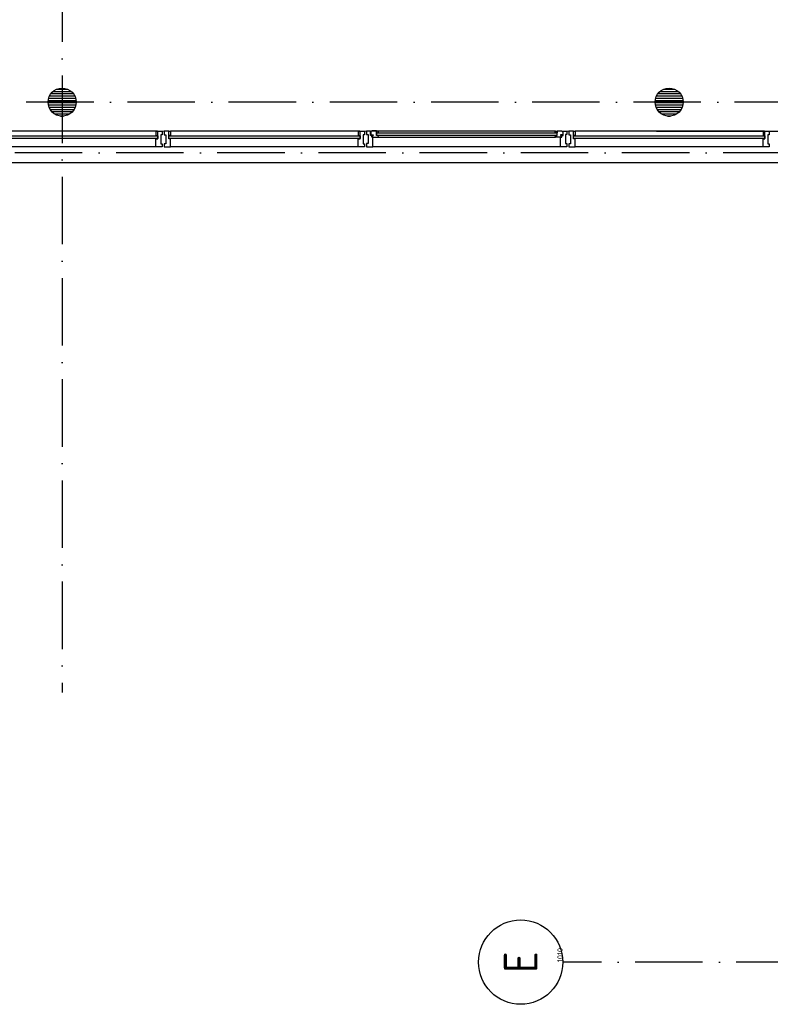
# Model space of a CAD drawing. Header units: millimetres. Extents: x 90707 to 450385, y -1262 to 949019.
# Tile 7 of 60: x 114369 to 121047, y 34032 to 42791. Entities that reach past the tile are written whole.
import ezdxf
from ezdxf.enums import TextEntityAlignment as Align

# ---------------------------------------------------------------- set-up
doc = ezdxf.new("R2010")
doc.units = ezdxf.units.MM
doc.header["$LTSCALE"] = 100
doc.linetypes.add('DASHDOT', pattern=[9, 6, -1.5, 0, -1.5])
for name, color, linetype in [('AL$1----_ALGEMEEN', 7, 'CONTINUOUS'), ('AL$7----_STRAMIEN', 1, 'DASHDOT'), ('AL$8----_HULPLIJNEN', 2, 'CONTINUOUS'), ('AL21----_BUITENWAND', 4, 'CONTINUOUS'), ('AL28----_KONSTRUKTIE', 3, 'CONTINUOUS'), ('AL31----_BUITENKOZ', 7, 'CONTINUOUS'), ('ALN-----_BLOCKNAAM', 2, 'CONTINUOUS'), ('ALXAA---_GEWBETON', 12, 'CONTINUOUS'), ('ALXOU---_GLAS', 7, 'CONTINUOUS'), ('EL6441--_DATACOM', 3, 'CONTINUOUS'), ('VOLGNUMMER', 7, 'CONTINUOUS')]:
    doc.layers.add(name, color=color, linetype=linetype)
doc.styles.get("Standard").update_dxf_attribs({"font": 'iso.shx'})

# ---------------------------------------------------------------- blocks, each defined once
blk = doc.blocks.new('1010')
at = {"layer": 'AL$7----_STRAMIEN', "color": 7, "linetype": 'Continuous'}
blk.add_circle((0, 750), 750, dxfattribs=at)
at = {"layer": 'AL$7----_STRAMIEN', "color": 3, "linetype": 'Continuous'}
blk.add_attdef('STR-NAAM', text='', height=600, rotation=360, dxfattribs=at).set_placement((0, 750), align=Align.MIDDLE)
at = {"layer": 'ALN-----_BLOCKNAAM', "linetype": 'Continuous'}
blk.add_text('1010', height=100, dxfattribs=at).set_placement((0, 0))
blk = doc.blocks.new('A$Cca306792')
at = {"layer": 'AL$1----_ALGEMEEN', "color": 8}
blk.add_line((32565.8, 43058.7), (15104.8, 43062.7), dxfattribs=at)
at = {"layer": 'AL$7----_STRAMIEN', "color": 1}
for points in [[(23628.3, 78658.7), (23628.3, 38069.5)], [(135522, 43319.5), (3452.1, 43319.5)], [(146221.5, 42869.5), (2867.2, 42869.5)], [(101067.5, 35669.5), (52728.3, 35669.5), (28082.6, 35669.5)]]:
    blk.add_lwpolyline(points, dxfattribs=at)
at = {"layer": 'AL$8----_HULPLIJNEN', "color": 8}
blk.add_line((28917, 43059.7), (66118.3, 43059.7), dxfattribs=at)
at = {"layer": 'AL21----_BUITENWAND', "color": 8}
blk.add_line((35328.3, 42779.5), (6888.3, 42779.5), dxfattribs=at)
at = {"layer": 'AL28----_KONSTRUKTIE', "color": 8}
for centre in [(23628.3, 43319.5), (23628.3, 43319.5), (29028.3, 43319.5), (29028.3, 43319.5)]:
    blk.add_circle(centre, 125, dxfattribs=at)
at = {"layer": 'AL31----_BUITENKOZ', "color": 8}
for p, q in [((24463.3, 43059.7), (22793.3, 43059.7)), ((26263.3, 43059.7), (24593.3, 43059.7)), ((26337.3, 43059.7), (26337.3, 43030.2)), ((26370.3, 43059.7), (26337.3, 43059.7)), ((26337.3, 43030.2), (26351.3, 43030.2)), ((26351.3, 43030.2), (26351.3, 42950.2)), ((26370.3, 43023.7), (26370.3, 43059.7)), ((26384.3, 43023.7), (26370.3, 43023.7)), ((26380.6, 43058.4), (26373.5, 43058.4)), ((26373.5, 43058.4), (26373.5, 43028.7)), ((26373.5, 43028.7), (26396, 43028.7)), ((26383, 43062.7), (26380.6, 43058.4)), ((26425.5, 43062.7), (26383, 43062.7)), ((26384.3, 43008.7), (26384.3, 43023.7)), ((26393.3, 43008.7), (26384.3, 43008.7)), ((26396, 43023.7), (26388, 43023.7)), ((26388, 43023.7), (26388, 43008.7)), ((26388, 43008.7), (26393.3, 43008.7)), ((26393.3, 42920.7), (26393.3, 43008.7)), ((26393.3, 43008.7), (26440.4, 43008.7)), ((26396, 43028.7), (26396, 43023.7)), ((26425.5, 43021.7), (26425.5, 43062.7)), ((26425.5, 43060.4), (26425.5, 43046.8)), ((26442.5, 43060.4), (26425.5, 43060.4)), ((26425.5, 43046.8), (26442.5, 43046.8)), ((26442.5, 43021.7), (26425.5, 43021.7)), ((26440.4, 43062.7), (28016.2, 43062.7)), ((26440.4, 43008.7), (26442.5, 43021.7)), ((26440.4, 43008.7), (28016.2, 43008.7)), ((26442.5, 43046.8), (26442.5, 43060.4)), ((28014.1, 43046.8), (28014.1, 43060.4)), ((28014.1, 43060.4), (28031.1, 43060.4)), ((28031.1, 43046.8), (28014.1, 43046.8)), ((28016.2, 43008.7), (28014.1, 43021.7)), ((28014.1, 43021.7), (28031.1, 43021.7)), ((28063.3, 43008.7), (28016.2, 43008.7)), ((28031.1, 43021.7), (28031.1, 43062.7)), ((28031.1, 43062.7), (28073.6, 43062.7)), ((28031.1, 43060.4), (28031.1, 43046.8)), ((28083.1, 43028.7), (28060.6, 43028.7)), ((28060.6, 43028.7), (28060.6, 43023.7)), ((28060.6, 43023.7), (28068.6, 43023.7)), ((28063.3, 42920.7), (28063.3, 43008.7)), ((28063.3, 43008.7), (28072.3, 43008.7)), ((28068.6, 43008.7), (28063.3, 43008.7)), ((28068.6, 43023.7), (28068.6, 43008.7)), ((28072.3, 43008.7), (28072.3, 43023.7)), ((28072.3, 43023.7), (28086.3, 43023.7)), ((28073.6, 43062.7), (28076.1, 43058.4)), ((28076.1, 43058.4), (28083.1, 43058.4)), ((28083.1, 43058.4), (28083.1, 43028.7)), ((28086.3, 43023.7), (28086.3, 43059.7)), ((28086.3, 43059.7), (28119.3, 43059.7)), ((28119.3, 43030.2), (28105.3, 43030.2)), ((28105.3, 43030.2), (28105.3, 42950.2)), ((28119.3, 43059.7), (28119.3, 43030.2)), ((29863.3, 43059.7), (28193.3, 43059.7)), ((24463.3, 42920.7), (22793.3, 42920.7)), ((26263.3, 42920.7), (24593.3, 42920.7)), ((26351.3, 42950.2), (26337.3, 42950.2)), ((26337.3, 42950.2), (26337.3, 42920.7)), ((26337.3, 42920.7), (26393.3, 42920.7)), ((28063.3, 42920.7), (26393.3, 42920.7)), ((28119.3, 42920.7), (28063.3, 42920.7)), ((28105.3, 42950.2), (28119.3, 42950.2)), ((28119.3, 42950.2), (28119.3, 42920.7)), ((29863.3, 42920.7), (28193.3, 42920.7))]:
    blk.add_line(p, q, dxfattribs=at)
at = {"layer": 'AL31----_BUITENKOZ', "color": 8, "linetype": 'Continuous'}
for p, q in [((24475.3, 43059.7), (24463.3, 43059.7)), ((24463.3, 43059.7), (24463.3, 43022.7)), ((24463.3, 43022.7), (24480.3, 43022.7)), ((24475.3, 43054.7), (24475.3, 43059.7)), ((24480.3, 43054.7), (24475.3, 43054.7)), ((24480.3, 43059.7), (24519.3, 43059.7)), ((24480.3, 42992.7), (24480.3, 43059.7)), ((24480.3, 43022.7), (24480.3, 43054.7)), ((24519.3, 43029.7), (24505.3, 43029.7)), ((24505.3, 43029.7), (24505.3, 42949.7)), ((24519.3, 43059.7), (24519.3, 43053.7)), ((24519.3, 43053.7), (24519.3, 43039.7)), ((24519.3, 43039.7), (24519.3, 43039.7)), ((24519.3, 43039.7), (24519.3, 43029.7)), ((24576.3, 43059.7), (24537.3, 43059.7)), ((24537.3, 43059.7), (24537.3, 43053.7)), ((24537.3, 43053.7), (24537.3, 43039.7)), ((24537.3, 43039.7), (24537.3, 43039.7)), ((24537.3, 43039.7), (24537.3, 43029.7)), ((24537.3, 43029.7), (24551.3, 43029.7)), ((24551.3, 43029.7), (24551.3, 42949.7)), ((24576.3, 42992.7), (24576.3, 43059.7)), ((24576.3, 43022.7), (24576.3, 43054.7)), ((24576.3, 43054.7), (24581.3, 43054.7)), ((24593.3, 43022.7), (24576.3, 43022.7)), ((24581.3, 43054.7), (24581.3, 43059.7)), ((24581.3, 43059.7), (24593.3, 43059.7)), ((24593.3, 43059.7), (24593.3, 43022.7)), ((26275.3, 43059.7), (26263.3, 43059.7)), ((26263.3, 43059.7), (26263.3, 43022.7)), ((26263.3, 43022.7), (26280.3, 43022.7)), ((26275.3, 43054.7), (26275.3, 43059.7)), ((26280.3, 43054.7), (26275.3, 43054.7)), ((26280.3, 43059.7), (26319.3, 43059.7)), ((26280.3, 42992.7), (26280.3, 43059.7)), ((26280.3, 43022.7), (26280.3, 43054.7)), ((26319.3, 43029.7), (26305.3, 43029.7)), ((26305.3, 43029.7), (26305.3, 42949.7)), ((26319.3, 43059.7), (26319.3, 43053.7)), ((26319.3, 43053.7), (26319.3, 43039.7)), ((26319.3, 43039.7), (26319.3, 43039.7)), ((26319.3, 43039.7), (26319.3, 43029.7)), ((28176.3, 43059.7), (28137.3, 43059.7)), ((28137.3, 43059.7), (28137.3, 43053.7)), ((28137.3, 43053.7), (28137.3, 43039.7)), ((28137.3, 43039.7), (28137.3, 43039.7)), ((28137.3, 43039.7), (28137.3, 43029.7)), ((28137.3, 43029.7), (28151.3, 43029.7)), ((28151.3, 43029.7), (28151.3, 42949.7)), ((28176.3, 42992.7), (28176.3, 43059.7)), ((28176.3, 43022.7), (28176.3, 43054.7)), ((28176.3, 43054.7), (28181.3, 43054.7)), ((28193.3, 43022.7), (28176.3, 43022.7)), ((28181.3, 43054.7), (28181.3, 43059.7)), ((28181.3, 43059.7), (28193.3, 43059.7)), ((28193.3, 43059.7), (28193.3, 43022.7)), ((29875.3, 43059.7), (29863.3, 43059.7)), ((29863.3, 43059.7), (29863.3, 43022.7)), ((29863.3, 43022.7), (29880.3, 43022.7)), ((29875.3, 43054.7), (29875.3, 43059.7)), ((29880.3, 43054.7), (29875.3, 43054.7)), ((29880.3, 43059.7), (29919.3, 43059.7)), ((29880.3, 42992.7), (29880.3, 43059.7)), ((29880.3, 43022.7), (29880.3, 43054.7)), ((29919.3, 43029.7), (29905.3, 43029.7)), ((29905.3, 43029.7), (29905.3, 42949.7)), ((29919.3, 43059.7), (29919.3, 43053.7)), ((29919.3, 43053.7), (29919.3, 43039.7)), ((29919.3, 43039.7), (29919.3, 43039.7)), ((29919.3, 43039.7), (29919.3, 43029.7)), ((24463.3, 42939.7), (24463.3, 42992.7)), ((24463.3, 42992.7), (24480.3, 42992.7)), ((24463.3, 42931.7), (24463.3, 42939.7)), ((24463.3, 42927.7), (24463.3, 42931.7)), ((24463.3, 42920.7), (24463.3, 42927.7)), ((24500.4, 42920.7), (24463.3, 42920.7)), ((24519.3, 42920.7), (24500.4, 42920.7)), ((24505.3, 42949.7), (24519.3, 42949.7)), ((24519.3, 42949.7), (24519.3, 42940.2)), ((24519.3, 42940.2), (24519.3, 42940.2)), ((24519.3, 42940.2), (24519.3, 42926.7)), ((24519.3, 42926.7), (24519.3, 42920.7)), ((24551.3, 42949.7), (24537.3, 42949.7)), ((24537.3, 42949.7), (24537.3, 42940.7)), ((24537.3, 42940.7), (24537.3, 42940.7)), ((24537.3, 42940.7), (24537.3, 42926.7)), ((24537.3, 42926.7), (24537.3, 42920.7)), ((24537.3, 42920.7), (24556.2, 42920.7)), ((24556.2, 42920.7), (24593.3, 42920.7)), ((24593.3, 42992.7), (24576.3, 42992.7)), ((24593.3, 42939.7), (24593.3, 42992.7)), ((24593.3, 42931.7), (24593.3, 42939.7)), ((24593.3, 42927.7), (24593.3, 42931.7)), ((24593.3, 42920.7), (24593.3, 42927.7)), ((26263.3, 42939.7), (26263.3, 42992.7)), ((26263.3, 42992.7), (26280.3, 42992.7)), ((26263.3, 42931.7), (26263.3, 42939.7)), ((26263.3, 42927.7), (26263.3, 42931.7)), ((26263.3, 42920.7), (26263.3, 42927.7)), ((26300.4, 42920.7), (26263.3, 42920.7)), ((26319.3, 42920.7), (26300.4, 42920.7)), ((26305.3, 42949.7), (26319.3, 42949.7)), ((26319.3, 42949.7), (26319.3, 42940.2)), ((26319.3, 42940.2), (26319.3, 42940.2)), ((26319.3, 42940.2), (26319.3, 42926.7)), ((26319.3, 42926.7), (26319.3, 42920.7)), ((28151.3, 42949.7), (28137.3, 42949.7)), ((28137.3, 42949.7), (28137.3, 42940.7)), ((28137.3, 42940.7), (28137.3, 42940.7)), ((28137.3, 42940.7), (28137.3, 42926.7)), ((28137.3, 42926.7), (28137.3, 42920.7)), ((28137.3, 42920.7), (28156.2, 42920.7)), ((28156.2, 42920.7), (28193.3, 42920.7)), ((28193.3, 42992.7), (28176.3, 42992.7)), ((28193.3, 42939.7), (28193.3, 42992.7)), ((28193.3, 42931.7), (28193.3, 42939.7)), ((28193.3, 42927.7), (28193.3, 42931.7)), ((28193.3, 42920.7), (28193.3, 42927.7)), ((29863.3, 42939.7), (29863.3, 42992.7)), ((29863.3, 42992.7), (29880.3, 42992.7)), ((29863.3, 42931.7), (29863.3, 42939.7)), ((29863.3, 42927.7), (29863.3, 42931.7)), ((29863.3, 42920.7), (29863.3, 42927.7)), ((29900.4, 42920.7), (29863.3, 42920.7)), ((29919.3, 42920.7), (29900.4, 42920.7)), ((29905.3, 42949.7), (29919.3, 42949.7)), ((29919.3, 42949.7), (29919.3, 42940.2)), ((29919.3, 42940.2), (29919.3, 42940.2)), ((29919.3, 42940.2), (29919.3, 42926.7)), ((29919.3, 42926.7), (29919.3, 42920.7))]:
    blk.add_line(p, q, dxfattribs=at)
at = {"layer": 'ALXAA---_GEWBETON', "color": 8}
for p, q in [((23508.5, 43355.2), (23748.1, 43355.2)), ((23508.5, 43355.2), (23748.1, 43355.2)), ((23516.4, 43375.2), (23740.2, 43375.2)), ((23516.4, 43375.2), (23740.2, 43375.2)), ((23528.9, 43395.2), (23727.8, 43395.2)), ((23528.9, 43395.2), (23727.8, 43395.2)), ((23547.9, 43415.2), (23708.7, 43415.2)), ((23547.9, 43415.2), (23708.7, 43415.2)), ((23581, 43435.2), (23675.6, 43435.2)), ((23581, 43435.2), (23675.6, 43435.2)), ((28908.5, 43355.2), (29148.1, 43355.2)), ((28908.5, 43355.2), (29148.1, 43355.2)), ((28916.4, 43375.2), (29140.2, 43375.2)), ((28916.4, 43375.2), (29140.2, 43375.2)), ((28928.9, 43395.2), (29127.8, 43395.2)), ((28928.9, 43395.2), (29127.8, 43395.2)), ((28947.9, 43415.2), (29108.7, 43415.2)), ((28947.9, 43415.2), (29108.7, 43415.2)), ((28981, 43435.2), (29075.6, 43435.2)), ((28981, 43435.2), (29075.6, 43435.2)), ((23503.4, 43315.2), (23753.2, 43315.2)), ((23503.4, 43315.2), (23753.2, 43315.2)), ((23504.3, 43335.2), (23752.3, 43335.2)), ((23504.3, 43335.2), (23752.3, 43335.2)), ((23505.7, 43295.2), (23750.9, 43295.2)), ((23505.7, 43295.2), (23750.9, 43295.2)), ((23511.4, 43275.2), (23745.2, 43275.2)), ((23511.4, 43275.2), (23745.2, 43275.2)), ((28903.4, 43315.2), (29153.2, 43315.2)), ((28903.4, 43315.2), (29153.2, 43315.2)), ((28904.3, 43335.2), (29152.3, 43335.2)), ((28904.3, 43335.2), (29152.3, 43335.2)), ((28905.7, 43295.2), (29150.9, 43295.2)), ((28905.7, 43295.2), (29150.9, 43295.2)), ((28911.4, 43275.2), (29145.2, 43275.2)), ((28911.4, 43275.2), (29145.2, 43275.2)), ((23521.1, 43255.2), (23735.5, 43255.2)), ((23521.1, 43255.2), (23735.5, 43255.2)), ((23536, 43235.2), (23720.6, 43235.2)), ((23536, 43235.2), (23720.6, 43235.2)), ((23559.4, 43215.2), (23697.2, 43215.2)), ((23559.4, 43215.2), (23697.2, 43215.2)), ((23615, 43195.2), (23641.7, 43195.2)), ((23615, 43195.2), (23641.7, 43195.2)), ((28921.1, 43255.2), (29135.5, 43255.2)), ((28921.1, 43255.2), (29135.5, 43255.2)), ((28936, 43235.2), (29120.6, 43235.2)), ((28936, 43235.2), (29120.6, 43235.2)), ((28959.4, 43215.2), (29097.2, 43215.2)), ((28959.4, 43215.2), (29097.2, 43215.2)), ((29015, 43195.2), (29041.7, 43195.2)), ((29015, 43195.2), (29041.7, 43195.2))]:
    blk.add_line(p, q, dxfattribs=at)
at = {"layer": 'ALXOU---_GLAS', "color": 8}
for p, q in [((22778.3, 43020.7), (24478.3, 43020.7)), ((24478.3, 43020.7), (24478.3, 42994.7)), ((24578.3, 42994.7), (24578.3, 43020.7)), ((24578.3, 43020.7), (26278.3, 43020.7)), ((26278.3, 43020.7), (26278.3, 42994.7)), ((26427.5, 43023.7), (26427.5, 43044.8)), ((26427.5, 43044.8), (28029.1, 43044.8)), ((28029.1, 43023.7), (26427.5, 43023.7)), ((28029.1, 43044.8), (28029.1, 43023.7)), ((28178.3, 42994.7), (28178.3, 43020.7)), ((28178.3, 43020.7), (29878.3, 43020.7)), ((29878.3, 43020.7), (29878.3, 42994.7)), ((24478.3, 42994.7), (22778.3, 42994.7)), ((26278.3, 42994.7), (24578.3, 42994.7)), ((29878.3, 42994.7), (28178.3, 42994.7))]:
    blk.add_line(p, q, dxfattribs=at)
at = {"layer": 'AL$7----_STRAMIEN', "xscale": 0.5, "yscale": 0.5, "zscale": 0.5, "rotation": 90}
blk.add_blockref('1010', (28082.6, 35669.5), dxfattribs=at).add_auto_attribs({'STR-NAAM': 'E'})
at = {"layer": 'VOLGNUMMER', "color": 252, "linetype": 'ByBlock'}
for tag, p in [('0.28', (16186.8, 74214.2)), ('0.16', (78892.6, 73104.9)), ('0.17', (62961.4, 72993.7)), ('0.29', (35887.3, 72528.7)), ('0.18', (53124.4, 64542.4)), ('0.701', (85482.2, 63517.2)), ('0.30', (29365.6, 63127.8)), ('0.32', (36092.4, 63165.6)), ('0.12', (90689.5, 63023.6)), ('0.29A', (33164.9, 62744.5)), ('0.30', (38191.2, 61493.7)), ('0.27', (17657, 61362.6)), ('0.19', (61479.4, 61433)), ('0.14', (89762.2, 60088.3)), ('0.33', (45869.2, 59450.3)), ('0.15', (73453.9, 57402.1)), ('0.801', (112714.4, 57073.3)), ('0.25', (28058.4, 57013.2)), ('0.18A', (61029.2, 56759.4)), ('0.26A', (36299, 54851)), ('0.20', (60894.5, 53506.4)), ('0.800', (90980.3, 50804)), ('0.25A', (73288.1, 48435.5)), ('0.300', (94483.1, 48257)), ('0.21', (58702.5, 48177.6)), ('0.24', (35040.6, 47782.8)), ('0.102', (87630.8, 47613.4)), ('0.26', (18559.4, 46118.8)), ('0.203', (95794.7, 46197)), ('0.802', (68387.3, 42721)), ('0.204', (95496.6, 42148.7)), ('0.07B', (66790.5, 38908.8)), ('0.702', (95327.1, 36512.9))]:
    blk.add_attdef(tag, text='', height=250, dxfattribs=at).set_placement(p, align=Align.MIDDLE_CENTER)
at = {"layer": 'VOLGNUMMER', "color": 8, "linetype": 'ByBlock'}
blk.add_attdef('0.600', text='', height=250, dxfattribs=at).set_placement((96800.2, 48299.9), align=Align.MIDDLE_CENTER)

msp = doc.modelspace()

# ---------------------------------------------------------------- block references
at = {"layer": 'EL6441--_DATACOM'}
msp.add_blockref('A$Cca306792', (91118.2, -1262.1), dxfattribs=at)

doc.saveas('drawing.dxf')
